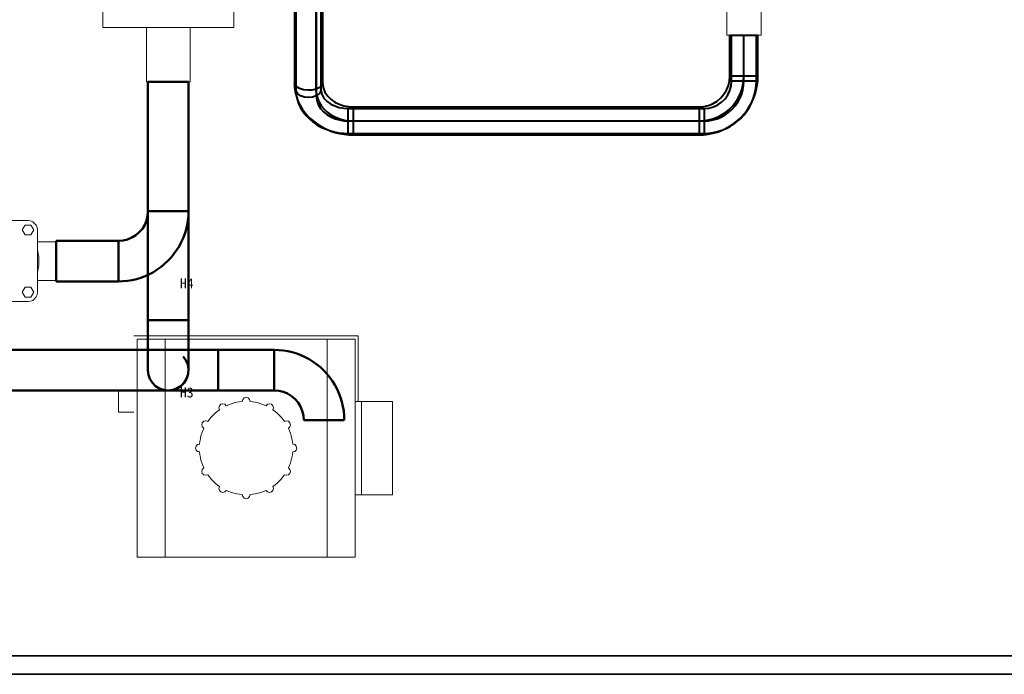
# Model space of a CAD drawing. Header units: millimetres. Extents: x 0 to 1189, y 0 to 841.
# Tile 3 of 53: x 527 to 792, y 0 to 176. Entities that reach past the tile are written whole.
import ezdxf
from ezdxf.enums import TextEntityAlignment as Align

# ---------------------------------------------------------------- set-up
doc = ezdxf.new("R2010")
doc.units = ezdxf.units.MM
for name, color, linetype, lineweight, true_color in [('CONTEXT', 7, 'Continuous', 18, 0xa5a5a5), ('COOLANT', 7, 'Continuous', 50, 0x1e8c46), ('FRAME', 7, 'Continuous', 35, 0x3c3c3c), ('REFRIG', 7, 'Continuous', 40, 0xc83c28)]:
    doc.layers.add(name, color=color, linetype=linetype, lineweight=lineweight, true_color=true_color)
doc.styles.add('ZH', font='simsun.ttc')

msp = doc.modelspace()

# ---------------------------------------------------------------- linework, layer by layer
at = {"layer": 'CONTEXT'}
for points in [[(549.36, 174.4), (549.36, 195.4)], [(584.64, 174.4), (584.64, 195.4)], [(717.57, 189.1), (717.57, 172.3)], [(726.81, 189.1), (726.81, 172.3)], [(549.36, 174.4), (584.64, 174.4)], [(561.12, 174.4), (561.12, 159.7)], [(572.88, 174.4), (572.88, 159.7)], [(726.81, 172.3), (725.49, 172.3), (724.17, 172.3), (722.85, 172.3), (721.53, 172.3), (720.21, 172.3), (718.89, 172.3), (717.57, 172.3)], [(572.88, 159.7), (571.57, 159.7), (570.27, 159.7), (568.96, 159.7), (567.65, 159.7), (566.35, 159.7), (565.04, 159.7), (563.73, 159.7), (562.43, 159.7), (561.12, 159.7)], [(512.4, 122.32), (529.2, 122.32)], [(531.72, 119.8), (531.63, 120.45), (531.38, 121.06), (530.98, 121.58), (530.46, 121.98), (529.85, 122.23), (529.2, 122.32)], [(528.42, 121.14), (527.65, 119.8)], [(527.65, 119.8), (528.42, 118.46)], [(529.98, 121.14), (528.42, 121.14)], [(530.75, 119.8), (529.98, 121.14)], [(529.98, 118.46), (530.75, 119.8)], [(531.72, 103), (531.72, 119.8)], [(528.42, 118.46), (529.98, 118.46)], [(531.72, 116.65), (536.76, 116.65)], [(532.14, 111.4), (532.13, 111.92), (532.09, 112.43), (532.03, 112.94), (531.95, 113.45), (531.85, 113.96), (531.72, 114.46)], [(536.76, 116.65), (536.76, 115.78), (536.76, 114.9), (536.76, 114.03), (536.76, 113.15), (536.76, 112.28), (536.76, 111.4)], [(531.72, 108.34), (531.85, 108.84), (531.95, 109.35), (532.03, 109.86), (532.09, 110.37), (532.13, 110.88), (532.14, 111.4)], [(536.76, 111.4), (536.76, 110.53), (536.76, 109.65), (536.76, 108.78), (536.76, 107.9), (536.76, 107.03), (536.76, 106.15)], [(528.42, 104.34), (527.65, 103)], [(529.98, 104.34), (528.42, 104.34)], [(530.75, 103), (529.98, 104.34)], [(531.72, 106.15), (536.76, 106.15)], [(527.65, 103), (528.42, 101.66)], [(528.42, 101.66), (529.98, 101.66)], [(531.72, 103), (531.63, 102.35), (531.38, 101.74), (530.98, 101.22), (530.46, 100.82), (529.85, 100.57), (529.2, 100.48)], [(529.98, 101.66), (530.75, 103)], [(512.4, 100.48), (529.2, 100.48)], [(557.76, 91.24), (618.24, 91.24)], [(558.6, 31.6), (558.6, 90.4)], [(558.6, 90.4), (559.86, 90.4), (561.12, 90.4), (562.38, 90.4), (563.64, 90.4), (564.9, 90.4), (566.16, 90.4)], [(566.16, 90.4), (609.84, 90.4)], [(566.16, 31.6), (566.16, 90.4)], [(617.4, 90.4), (616.14, 90.4), (614.88, 90.4), (613.62, 90.4), (612.36, 90.4), (611.1, 90.4), (609.84, 90.4)], [(609.84, 31.6), (609.84, 90.4)], [(617.4, 31.6), (617.4, 90.4)], [(618.24, 73.6), (618.24, 91.24)], [(553.56, 70.66), (553.56, 71.64), (553.56, 72.62), (553.56, 73.6), (553.56, 74.58), (553.56, 75.56), (553.56, 76.54)], [(557.76, 76.54), (553.56, 76.54)], [(589.05, 73.56), (588.92, 74.1), (588.54, 74.5), (588, 74.65), (587.46, 74.5), (587.08, 74.1), (586.95, 73.56)], [(582.63, 72.4), (582.25, 72.81), (581.71, 72.96), (581.17, 72.82), (580.78, 72.42), (580.65, 71.88), (580.81, 71.35)], [(586.95, 73.56), (586.21, 73.47), (585.47, 73.34), (584.74, 73.17), (584.02, 72.96), (583.32, 72.7), (582.63, 72.4)], [(593.37, 72.4), (592.68, 72.7), (591.98, 72.96), (591.26, 73.17), (590.53, 73.34), (589.79, 73.47), (589.05, 73.56)], [(595.19, 71.35), (595.35, 71.88), (595.22, 72.42), (594.83, 72.82), (594.29, 72.96), (593.75, 72.81), (593.37, 72.4)], [(617.4, 73.6), (619.08, 73.6)], [(619.08, 73.6), (627.48, 73.6)], [(619.08, 48.4), (619.08, 73.6)], [(627.48, 48.4), (627.48, 73.6)], [(557.76, 70.66), (553.56, 70.66)], [(580.81, 71.35), (580.21, 70.9), (579.64, 70.42), (579.09, 69.91), (578.58, 69.36), (578.1, 68.79), (577.65, 68.19)], [(598.35, 68.19), (597.9, 68.79), (597.42, 69.36), (596.91, 69.91), (596.36, 70.42), (595.79, 70.9), (595.19, 71.35)], [(576.6, 66.37), (576.3, 65.68), (576.04, 64.98), (575.83, 64.26), (575.66, 63.53), (575.53, 62.79), (575.44, 62.05)], [(577.65, 68.19), (577.12, 68.35), (576.58, 68.22), (576.18, 67.83), (576.04, 67.29), (576.19, 66.75), (576.6, 66.37)], [(599.4, 66.37), (599.81, 66.75), (599.96, 67.29), (599.82, 67.83), (599.42, 68.22), (598.88, 68.35), (598.35, 68.19)], [(600.56, 62.05), (600.47, 62.79), (600.34, 63.53), (600.17, 64.26), (599.96, 64.98), (599.7, 65.68), (599.4, 66.37)], [(575.44, 62.05), (574.9, 61.92), (574.5, 61.54), (574.35, 61), (574.5, 60.46), (574.9, 60.08), (575.44, 59.95)], [(600.56, 59.95), (601.1, 60.08), (601.5, 60.46), (601.65, 61), (601.5, 61.54), (601.1, 61.92), (600.56, 62.05)], [(575.44, 59.95), (575.53, 59.21), (575.66, 58.47), (575.83, 57.74), (576.04, 57.02), (576.3, 56.32), (576.6, 55.63)], [(599.4, 55.63), (599.7, 56.32), (599.96, 57.02), (600.17, 57.74), (600.34, 58.47), (600.47, 59.21), (600.56, 59.95)], [(576.6, 55.63), (576.19, 55.25), (576.04, 54.71), (576.18, 54.18), (576.58, 53.78), (577.12, 53.65), (577.65, 53.81)], [(577.65, 53.81), (578.1, 53.21), (578.58, 52.64), (579.09, 52.09), (579.64, 51.58), (580.21, 51.1), (580.81, 50.65)], [(595.19, 50.65), (595.79, 51.1), (596.36, 51.58), (596.91, 52.09), (597.42, 52.64), (597.9, 53.21), (598.35, 53.81)], [(598.35, 53.81), (598.88, 53.65), (599.42, 53.78), (599.82, 54.18), (599.96, 54.71), (599.81, 55.25), (599.4, 55.63)], [(580.81, 50.65), (580.65, 50.12), (580.78, 49.58), (581.17, 49.18), (581.71, 49.04), (582.25, 49.19), (582.63, 49.6)], [(593.37, 49.6), (593.75, 49.19), (594.29, 49.04), (594.83, 49.18), (595.22, 49.58), (595.35, 50.12), (595.19, 50.65)], [(582.63, 49.6), (583.32, 49.3), (584.02, 49.04), (584.74, 48.83), (585.47, 48.66), (586.21, 48.53), (586.95, 48.44)], [(586.95, 48.44), (587.08, 47.9), (587.46, 47.5), (588, 47.35), (588.54, 47.5), (588.92, 47.9), (589.05, 48.44)], [(589.05, 48.44), (589.79, 48.53), (590.53, 48.66), (591.26, 48.83), (591.98, 49.04), (592.68, 49.3), (593.37, 49.6)], [(617.4, 48.4), (619.08, 48.4)], [(619.08, 48.4), (627.48, 48.4)], [(558.6, 31.6), (559.86, 31.6), (561.12, 31.6), (562.38, 31.6), (563.64, 31.6), (564.9, 31.6), (566.16, 31.6)], [(566.16, 31.6), (609.84, 31.6)], [(617.4, 31.6), (616.14, 31.6), (614.88, 31.6), (613.62, 31.6), (612.36, 31.6), (611.1, 31.6), (609.84, 31.6)]]:
    msp.add_lwpolyline(points, dxfattribs=at)
at = {"layer": 'COOLANT'}
for points in [[(561.54, 95.44), (561.54, 159.7)], [(561.54, 159.7), (562.75, 159.7), (563.97, 159.7), (565.18, 159.7), (566.39, 159.7), (567.61, 159.7), (568.82, 159.7), (570.03, 159.7), (571.25, 159.7), (572.46, 159.7)], [(572.46, 159.7), (571.25, 159.7), (570.03, 159.7), (568.82, 159.7), (567.61, 159.7), (566.39, 159.7), (565.18, 159.7), (563.97, 159.7), (562.75, 159.7), (561.54, 159.7)], [(561.54, 159.7), (561.54, 124.84)], [(572.46, 95.44), (572.46, 159.7)], [(572.46, 159.7), (572.46, 124.84)], [(572.46, 124.84), (572.42, 123.6), (572.3, 122.37), (572.1, 121.15), (571.82, 119.95), (571.46, 118.76), (571.02, 117.61), (570.51, 116.48), (569.93, 115.39), (569.27, 114.34), (568.55, 113.33), (567.77, 112.38), (566.92, 111.48), (566.02, 110.63), (565.07, 109.85), (564.06, 109.13), (563.01, 108.47), (561.92, 107.89), (560.79, 107.38), (559.64, 106.94), (558.45, 106.58), (557.25, 106.3), (556.03, 106.1), (554.8, 105.98), (553.56, 105.94)], [(561.54, 124.84), (561.44, 123.59), (561.15, 122.37), (560.67, 121.22), (560.02, 120.15), (559.2, 119.2), (558.25, 118.38), (557.18, 117.73), (556.03, 117.25), (554.81, 116.96), (553.56, 116.86)], [(572.46, 124.84), (571.25, 124.84), (570.03, 124.84), (568.82, 124.84), (567.61, 124.84), (566.39, 124.84), (565.18, 124.84), (563.97, 124.84), (562.75, 124.84), (561.54, 124.84)], [(536.76, 105.94), (536.76, 107.15), (536.76, 108.37), (536.76, 109.58), (536.76, 110.79), (536.76, 112.01), (536.76, 113.22), (536.76, 114.43), (536.76, 115.65), (536.76, 116.86)], [(553.56, 116.86), (536.76, 116.86)], [(553.56, 116.86), (553.56, 115.65), (553.56, 114.43), (553.56, 113.22), (553.56, 112.01), (553.56, 110.79), (553.56, 109.58), (553.56, 108.37), (553.56, 107.15), (553.56, 105.94)], [(553.56, 105.94), (536.76, 105.94)], [(561.54, 82), (561.54, 83.22), (561.54, 84.44), (561.54, 85.67), (561.54, 86.89), (561.54, 88.11), (561.54, 89.33), (561.54, 90.55), (561.54, 91.77), (561.54, 93), (561.54, 94.22), (561.54, 95.44)], [(572.46, 95.44), (571.25, 95.44), (570.03, 95.44), (568.82, 95.44), (567.61, 95.44), (566.39, 95.44), (565.18, 95.44), (563.97, 95.44), (562.75, 95.44), (561.54, 95.44)], [(572.46, 95.44), (572.46, 94.22), (572.46, 93), (572.46, 91.77), (572.46, 90.55), (572.46, 89.33), (572.46, 88.11), (572.46, 86.89), (572.46, 85.67), (572.46, 84.44), (572.46, 83.22), (572.46, 82)], [(483.84, 87.46), (595.56, 87.46)], [(570.99, 85.73), (571.74, 84.71), (572.24, 83.55), (572.45, 82.3), (572.37, 81.04), (572.01, 79.82), (571.37, 78.73), (570.5, 77.81), (569.45, 77.12), (568.26, 76.69), (567, 76.54)], [(580.44, 87.46), (579.11, 87.46), (577.78, 87.46), (576.45, 87.46), (575.12, 87.46), (573.79, 87.46), (572.46, 87.46)], [(580.44, 76.54), (580.44, 77.75), (580.44, 78.97), (580.44, 80.18), (580.44, 81.39), (580.44, 82.61), (580.44, 83.82), (580.44, 85.03), (580.44, 86.25), (580.44, 87.46)], [(595.56, 87.46), (580.44, 87.46)], [(595.56, 87.46), (595.56, 86.25), (595.56, 85.03), (595.56, 83.82), (595.56, 82.61), (595.56, 81.39), (595.56, 80.18), (595.56, 78.97), (595.56, 77.75), (595.56, 76.54)], [(595.56, 87.46), (596.8, 87.42), (598.03, 87.3), (599.25, 87.1), (600.45, 86.82), (601.64, 86.46), (602.79, 86.02), (603.92, 85.51), (605.01, 84.93), (606.06, 84.27), (607.07, 83.55), (608.02, 82.77), (608.92, 81.92), (609.77, 81.02), (610.55, 80.07), (611.27, 79.06), (611.93, 78.01), (612.51, 76.92), (613.02, 75.79), (613.46, 74.64), (613.82, 73.45), (614.1, 72.25), (614.3, 71.03), (614.42, 69.8), (614.46, 68.56)], [(595.56, 87.46), (595.56, 86.25), (595.56, 85.03), (595.56, 83.82), (595.56, 82.61), (595.56, 81.39), (595.56, 80.18), (595.56, 78.97), (595.56, 77.75), (595.56, 76.54)], [(614.46, 68.56), (614.42, 69.8), (614.3, 71.03), (614.1, 72.25), (613.82, 73.45), (613.46, 74.64), (613.02, 75.79), (612.51, 76.92), (611.93, 78.01), (611.27, 79.06), (610.55, 80.07), (609.77, 81.02), (608.92, 81.92), (608.02, 82.77), (607.07, 83.55), (606.06, 84.27), (605.01, 84.93), (603.92, 85.51), (602.79, 86.02), (601.64, 86.46), (600.45, 86.82), (599.25, 87.1), (598.03, 87.3), (596.8, 87.42), (595.56, 87.46)], [(561.54, 82), (561.68, 80.79), (562.08, 79.63), (562.73, 78.6), (563.6, 77.73), (564.63, 77.08), (565.79, 76.68), (567, 76.54), (568.21, 76.68), (569.37, 77.08), (570.4, 77.73), (571.27, 78.6), (571.92, 79.63), (572.32, 80.79), (572.46, 82)], [(561.54, 82), (561.68, 80.79), (562.08, 79.63), (562.73, 78.6), (563.6, 77.73), (564.63, 77.08), (565.79, 76.68), (567, 76.54), (568.21, 76.68), (569.37, 77.08), (570.4, 77.73), (571.27, 78.6), (571.92, 79.63), (572.32, 80.79), (572.46, 82)], [(483.84, 76.54), (595.56, 76.54)], [(580.44, 76.54), (579.22, 76.54), (578, 76.54), (576.77, 76.54), (575.55, 76.54), (574.33, 76.54), (573.11, 76.54), (571.89, 76.54), (570.67, 76.54), (569.44, 76.54), (568.22, 76.54), (567, 76.54)], [(595.56, 76.54), (580.44, 76.54)], [(595.56, 76.54), (596.81, 76.44), (598.03, 76.15), (599.18, 75.67), (600.25, 75.02), (601.2, 74.2), (602.02, 73.25), (602.67, 72.18), (603.15, 71.03), (603.44, 69.81), (603.54, 68.56)], [(603.54, 68.56), (603.44, 69.81), (603.15, 71.03), (602.67, 72.18), (602.02, 73.25), (601.2, 74.2), (600.25, 75.02), (599.18, 75.67), (598.03, 76.15), (596.81, 76.44), (595.56, 76.54)], [(603.54, 68.56), (604.75, 68.56), (605.97, 68.56), (607.18, 68.56), (608.39, 68.56), (609.61, 68.56), (610.82, 68.56), (612.03, 68.56), (613.25, 68.56), (614.46, 68.56)], [(603.54, 68.56), (604.75, 68.56), (605.97, 68.56), (607.18, 68.56), (608.39, 68.56), (609.61, 68.56), (610.82, 68.56), (612.03, 68.56), (613.25, 68.56), (614.46, 68.56)]]:
    msp.add_lwpolyline(points, dxfattribs=at)
at = {"layer": 'FRAME'}
for points in [[(0, 0), (1189, 0), (1189, 841), (0, 841)], [(5, 5), (1184, 5), (1184, 836), (5, 836)]]:
    msp.add_lwpolyline(points, close=True, dxfattribs=at)
at = {"layer": 'REFRIG'}
for points in [[(601.02, 199.82), (601.02, 159.48)], [(601.44, 201.68), (601.44, 157.62)], [(606.89, 200.04), (606.89, 155.99)], [(608.16, 201.68), (608.16, 157.62)], [(608.58, 199.82), (608.58, 159.48)], [(606.79, 198.13), (606.79, 157.78)], [(718.41, 172.3), (719.04, 172.3), (719.67, 172.3), (720.3, 172.3), (720.93, 172.3), (721.56, 172.3), (722.19, 172.3)], [(718.41, 161.3), (718.41, 172.3)], [(718.83, 172.3), (719.39, 172.3), (719.95, 172.3), (720.51, 172.3), (721.07, 172.3), (721.63, 172.3), (722.19, 172.3)], [(718.83, 159.95), (718.83, 172.3)], [(722.19, 172.3), (722.82, 172.3), (723.45, 172.3), (724.08, 172.3), (724.71, 172.3), (725.34, 172.3), (725.97, 172.3)], [(722.19, 161.3), (722.19, 172.3)], [(722.19, 172.3), (722.75, 172.3), (723.31, 172.3), (723.87, 172.3), (724.43, 172.3), (724.99, 172.3), (725.55, 172.3)], [(722.19, 159.95), (722.19, 172.3)], [(725.55, 159.95), (725.55, 172.3)], [(725.97, 161.3), (725.97, 172.3)], [(606.79, 157.78), (605.71, 157.54), (604.6, 157.49), (603.5, 157.61), (602.43, 157.92), (601.5, 158.51), (601.02, 159.48)], [(601.02, 159.48), (601.08, 158.24), (601.26, 157.02), (601.57, 155.81), (601.98, 154.65), (602.51, 153.53), (603.13, 152.46), (603.85, 151.45), (604.66, 150.51), (605.54, 149.64), (606.49, 148.85), (607.5, 148.13), (608.57, 147.5), (609.68, 146.95), (610.83, 146.48), (612, 146.1), (613.21, 145.8), (614.43, 145.59), (615.66, 145.46), (616.9, 145.42)], [(608.58, 159.48), (608.49, 159.05), (608.27, 158.68), (607.95, 158.38), (607.59, 158.13), (607.2, 157.94), (606.79, 157.78)], [(608.58, 159.48), (608.75, 158.2), (609.22, 156.99), (609.95, 155.93), (610.88, 155.02), (611.94, 154.28), (613.1, 153.71), (614.33, 153.3), (615.6, 153.06), (616.9, 152.98)], [(710.09, 149.2), (711.36, 149.27), (712.61, 149.46), (713.83, 149.79), (715.01, 150.25), (716.14, 150.82), (717.2, 151.51), (718.19, 152.31), (719.08, 153.2), (719.88, 154.19), (720.57, 155.25), (721.14, 156.38), (721.6, 157.56), (721.93, 158.78), (722.12, 160.03), (722.19, 161.3)], [(710.09, 145.42), (711.34, 145.47), (712.58, 145.62), (713.8, 145.86), (715, 146.2), (716.17, 146.63), (717.3, 147.15), (718.39, 147.76), (719.43, 148.45), (720.4, 149.22), (721.32, 150.07), (722.17, 150.99), (722.94, 151.96), (723.63, 153), (724.24, 154.09), (724.76, 155.22), (725.19, 156.39), (725.53, 157.59), (725.77, 158.81), (725.92, 160.05), (725.97, 161.3)], [(710.09, 152.98), (711.39, 153.08), (712.66, 153.39), (713.87, 153.89), (714.98, 154.57), (715.97, 155.42), (716.82, 156.41), (717.5, 157.52), (718, 158.73), (718.31, 160), (718.41, 161.3)], [(711.44, 149.2), (712.64, 149.27), (713.83, 149.47), (714.99, 149.8), (716.1, 150.26), (717.16, 150.85), (718.14, 151.55), (719.04, 152.35), (719.84, 153.25), (720.54, 154.23), (721.13, 155.29), (721.59, 156.4), (721.92, 157.56), (722.12, 158.75), (722.19, 159.95)], [(711.44, 145.84), (712.67, 145.89), (713.89, 146.05), (715.09, 146.32), (716.26, 146.69), (717.4, 147.16), (718.49, 147.73), (719.53, 148.39), (720.51, 149.14), (721.42, 149.97), (722.25, 150.88), (723, 151.86), (723.66, 152.9), (724.23, 153.99), (724.7, 155.13), (725.07, 156.3), (725.34, 157.5), (725.5, 158.72), (725.55, 159.95)], [(711.44, 152.56), (712.72, 152.67), (713.97, 153.01), (715.13, 153.55), (716.19, 154.29), (717.1, 155.2), (717.84, 156.26), (718.38, 157.42), (718.72, 158.67), (718.83, 159.95)], [(722.19, 161.3), (721.56, 161.3), (720.93, 161.3), (720.3, 161.3), (719.67, 161.3), (719.04, 161.3), (718.41, 161.3)], [(722.19, 159.95), (721.63, 159.95), (721.07, 159.95), (720.51, 159.95), (719.95, 159.95), (719.39, 159.95), (718.83, 159.95)], [(725.97, 161.3), (725.34, 161.3), (724.71, 161.3), (724.08, 161.3), (723.45, 161.3), (722.82, 161.3), (722.19, 161.3)], [(725.55, 159.95), (724.99, 159.95), (724.43, 159.95), (723.87, 159.95), (723.31, 159.95), (722.75, 159.95), (722.19, 159.95)], [(606.89, 155.99), (605.87, 155.64), (604.79, 155.54), (603.72, 155.65), (602.7, 156), (601.84, 156.64), (601.44, 157.62)], [(601.44, 157.62), (601.52, 156.35), (601.76, 155.1), (602.16, 153.89), (602.7, 152.74), (603.37, 151.65), (604.15, 150.65), (605.04, 149.74), (606.02, 148.92), (607.06, 148.19), (608.17, 147.56), (609.33, 147.04), (610.53, 146.6), (611.76, 146.27), (613.01, 146.03), (614.28, 145.89), (615.55, 145.84)], [(606.79, 157.78), (606.9, 156.56), (607.2, 155.38), (607.69, 154.26), (608.34, 153.22), (609.13, 152.29), (610.05, 151.47), (611.05, 150.78), (612.14, 150.21), (613.28, 149.77), (614.46, 149.45), (615.67, 149.26), (616.9, 149.2)], [(608.16, 157.62), (608.11, 157.26), (607.97, 156.93), (607.76, 156.63), (607.5, 156.38), (607.21, 156.17), (606.89, 155.99)], [(608.16, 157.62), (608.38, 156.42), (608.98, 155.35), (609.83, 154.47), (610.84, 153.76), (611.95, 153.23), (613.12, 152.85), (614.33, 152.63), (615.55, 152.56)], [(606.89, 155.99), (607.03, 154.78), (607.43, 153.63), (608.05, 152.59), (608.86, 151.68), (609.8, 150.91), (610.85, 150.29), (611.97, 149.81), (613.14, 149.47), (614.34, 149.27), (615.55, 149.2)], [(615.55, 149.2), (615.55, 149.76), (615.55, 150.32), (615.55, 150.88), (615.55, 151.44), (615.55, 152), (615.55, 152.56)], [(615.55, 152.56), (711.44, 152.56)], [(616.9, 149.2), (616.9, 149.83), (616.9, 150.46), (616.9, 151.09), (616.9, 151.72), (616.9, 152.35), (616.9, 152.98)], [(616.9, 152.98), (710.09, 152.98)], [(710.09, 152.98), (710.09, 152.35), (710.09, 151.72), (710.09, 151.09), (710.09, 150.46), (710.09, 149.83), (710.09, 149.2)], [(711.44, 152.56), (711.44, 152), (711.44, 151.44), (711.44, 150.88), (711.44, 150.32), (711.44, 149.76), (711.44, 149.2)], [(615.55, 145.84), (615.55, 146.4), (615.55, 146.96), (615.55, 147.52), (615.55, 148.08), (615.55, 148.64), (615.55, 149.2)], [(615.55, 149.2), (711.44, 149.2)], [(616.9, 145.42), (616.9, 146.05), (616.9, 146.68), (616.9, 147.31), (616.9, 147.94), (616.9, 148.57), (616.9, 149.2)], [(616.9, 149.2), (710.09, 149.2)], [(710.09, 149.2), (710.09, 148.57), (710.09, 147.94), (710.09, 147.31), (710.09, 146.68), (710.09, 146.05), (710.09, 145.42)], [(711.44, 149.2), (711.44, 148.64), (711.44, 148.08), (711.44, 147.52), (711.44, 146.96), (711.44, 146.4), (711.44, 145.84)], [(615.55, 145.84), (711.44, 145.84)], [(616.9, 145.42), (710.09, 145.42)]]:
    msp.add_lwpolyline(points, dxfattribs=at)

# ---------------------------------------------------------------- texts
at = {"layer": 'COOLANT', "style": 'ZH'}
for s, p in [('H4', (572, 105.4)), ('H3', (572, 76))]:
    msp.add_text(s, height=2.7, dxfattribs=at).set_placement(p, align=Align.MIDDLE_CENTER)

doc.saveas('drawing.dxf')
